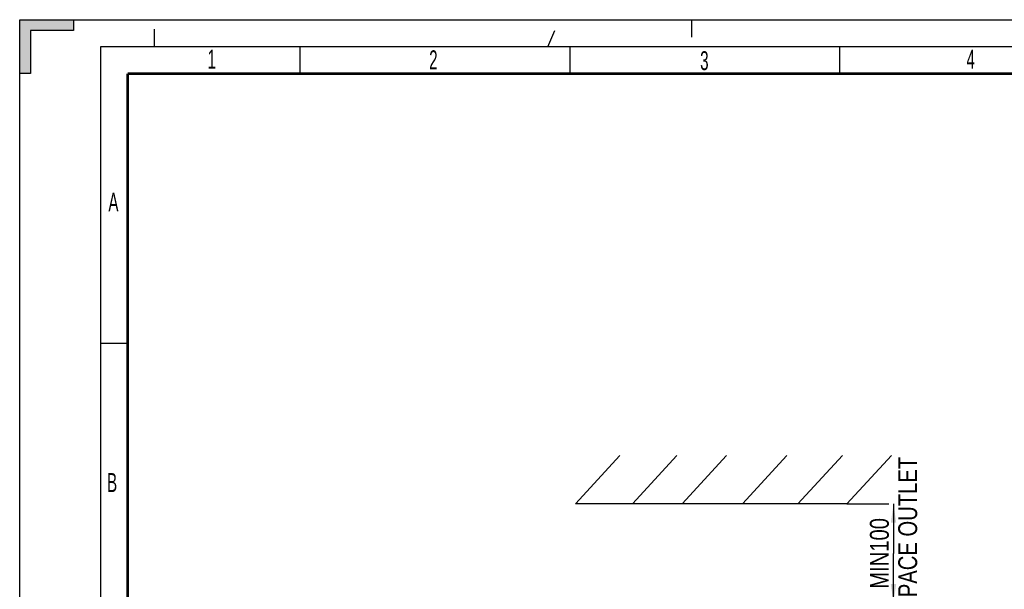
# Model space of a CAD drawing. Header units: millimetres. Extents: x 0 to 594, y 0 to 420.
# Tile 10 of 38: x 0 to 182, y 314 to 420. Entities that reach past the tile are written whole.
import ezdxf

# ---------------------------------------------------------------- set-up
doc = ezdxf.new("R2010")
doc.units = ezdxf.units.MM
doc.header["$LTSCALE"] = 32.67
doc.linetypes.add('DASHED', pattern=[0.2, 0.1, -0.1])
doc.layers.get('0').update_dxf_attribs({"linetype": 'CONTINUOUS'})
doc.styles.get("Standard").update_dxf_attribs({"font": 'txt', "width": 0.8})
doc.styles.add('TEXTSTYLE_2', font='txt', dxfattribs={"width": 0.6})
doc.dimstyles.new('DIMSTYLE_1', dxfattribs={"dimtxt": 3.5, "dimasz": 3.5, "dimexe": 1, "dimexo": 0, "dimgap": 0.875, "dimtad": 1, "dimlfac": 2, "dimdsep": 46, "dimtxsty": 'STANDARD', "dimblk": '_FILLED', "dimblk1": '_FILLED', "dimblk2": '_FILLED', "dimcen": 0.09, "dimclrt": 5, "dimadec": 0, "dimazin": 0, "dimtp": 0.01, "dimtm": 0.01, "dimtfac": 1, "dimtofl": 0, "dimtmove": 0, "dimatfit": 3, "dimldrblk": '_FILLED', "dimfxl": 1, "dimtolj": 1, "dimarcsym": 0})

# ---------------------------------------------------------------- blocks, each defined once
blk = doc.blocks.new('_FILLED')
at = {"color": 0, "linetype": 'BYBLOCK'}
blk.add_solid([(0, 0), (-1, 0.143), (-1, -0.143)], dxfattribs=at)
blk = doc.blocks.new('*D2')
at = {"color": 2, "linetype": 'CONTINUOUS'}
for p, q in [((153.32, 330.28), (161.08, 330.28)), ((161.08, 330.28), (161.08, 330.28)), ((161.95, 330.28), (161.95, 321.09)), ((161.95, 311.89), (161.95, 321.09)), ((149, 311.89), (161.08, 311.89)), ((161.08, 311.89), (161.08, 311.89))]:
    blk.add_line(p, q, dxfattribs=at)
at = {"color": 2, "linetype": 'CONTINUOUS', "xscale": 3.5, "yscale": 3.5, "zscale": 3.5}
for p, rotation in [((161.95, 330.28), 89.999999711), ((161.95, 311.89), 269.999999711)]:
    blk.add_blockref('_FILLED', p, dxfattribs=dict(at, rotation=rotation))
at = {"color": 5, "linetype": 'CONTINUOUS', "insert": (157.58, 321.09), "char_height": 3.5, "width": 44.8, "attachment_point": 2, "rotation": 90, "line_spacing_factor": 0.9}
blk.add_mtext('MIN100\\PAIR SPACE OUTLET', dxfattribs=at)

msp = doc.modelspace()

# ---------------------------------------------------------------- hatches: boundary and pattern name
at = {"linetype": 'CONTINUOUS'}
msp.add_hatch(color=2, dxfattribs=at).paths.add_polyline_path([(0, 420), (10, 420), (10, 418), (2, 418), (2, 410), (0, 410)])

# ---------------------------------------------------------------- linework, layer by layer
at = {"color": 7, "linetype": 'CONTINUOUS'}
for p, q in [((0, 0), (0, 420)), ((0, 410), (0, 420)), ((0, 420), (10, 420)), ((0, 420), (594, 420)), ((10, 420), (10, 418)), ((2, 418), (2, 410)), ((10, 418), (2, 418)), ((52, 410), (52, 415)), ((102, 410), (102, 415)), ((152, 410), (152, 415)), ((2, 410), (0, 410)), ((20, 360), (15, 360)), ((103.0002, 330.2819), (111.2382, 339.203)), ((113.5817, 330.2819), (121.8197, 339.203)), ((122.7757, 330.2819), (131.0137, 339.203)), ((133.9526, 330.2819), (142.1906, 339.203)), ((144.2282, 330.2819), (152.4662, 339.203)), ((153.3209, 330.2819), (161.5589, 339.203)), ((153.3209, 330.2819), (103.0002, 330.2819))]:
    msp.add_line(p, q, dxfattribs=at)
at = {"color": 7, "linetype": 'DASHED'}
for p, q in [((25, 415), (25, 420)), ((97.8723, 415), (100, 420)), ((124.5, 420), (124.5, 415))]:
    msp.add_line(p, q, dxfattribs=at)
at = {"color": 2, "linetype": 'CONTINUOUS'}
for p, q in [((15, 415), (15, 5)), ((589, 415), (15, 415))]:
    msp.add_line(p, q, dxfattribs=at)
at = {"color": 7, "linetype": 'CONTINUOUS', "const_width": 0.5}
for points in [[(20, 10), (20, 410)], [(20, 410), (584, 410)]]:
    msp.add_lwpolyline(points, dxfattribs=at)

# ---------------------------------------------------------------- texts
at = {"color": 5, "linetype": 'CONTINUOUS', "char_height": 3.5, "width": 2.1, "attachment_point": 1, "line_spacing_factor": 0.9, "style": 'TEXTSTYLE_2'}
for s, insert in [('1', (34.8083, 414.4323)), ('2', (75.8867, 414.3106)), ('4', (175.4782, 414.4526)), ('3', (126.115, 414.1596)), ('A', (16.4395, 387.954)), ('B', (16.1893, 335.9737))]:
    msp.add_mtext(s, dxfattribs=dict(at, insert=insert))

# ---------------------------------------------------------------- dimensions: what is measured, and where the dimension line sits
at = {"color": 2, "linetype": 'CONTINUOUS'}
dim = msp.add_linear_dim(base=(161.9535, 311.8893), p1=(153.3209, 330.2819), p2=(148.9954, 311.8893), angle=270, text='MIN100\\PAIR SPACE OUTLET', dimstyle='DIMSTYLE_1', dxfattribs=at)
dim.commit()
dim.dimension.update_dxf_attribs({"geometry": '*D2', "text_midpoint": (161.9535, 321.0856), "dimtype": 160})

doc.saveas('drawing.dxf')
